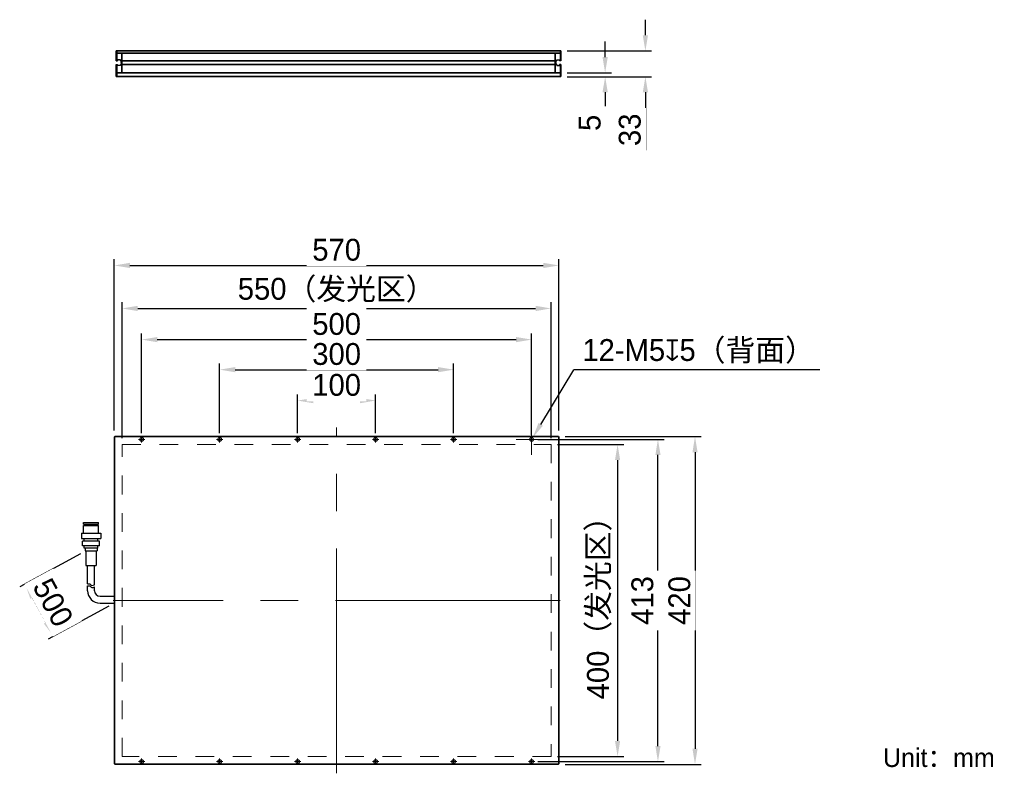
# Model space of a CAD drawing. Header units: inches. Extents: x -3377 to -3219, y -677 to -556.
import ezdxf

# ---------------------------------------------------------------- set-up
doc = ezdxf.new("R2010")
doc.units = ezdxf.units.IN
doc.header["$LTSCALE"] = 3
doc.header["$MEASUREMENT"] = 0
doc.header["$PDSIZE"] = -5
doc.linetypes.add('点画线', pattern=[18, 12, -2, 2, -2])
doc.linetypes.add('虚线', pattern=[2, 1, -1])
doc.layers.get('Defpoints').update_dxf_attribs({"lineweight": 18})
for name, color, linetype, lineweight in [('中心线层', 1, '点画线', 18), ('尺寸线层', 3, 'Continuous', 18), ('明细栏文字', 6, 'Continuous', 18), ('粗实线', 7, 'Continuous', 30), ('粗实线层', 7, 'Continuous', 35), ('虚线层', 6, '虚线', 18)]:
    doc.layers.add(name, color=color, linetype=linetype, lineweight=lineweight)
doc.styles.get("Standard").update_dxf_attribs({"font": '兰亭黑 GBK.TTF'})
doc.dimstyles.new('CST Standard', dxfattribs={"dimtxt": 3.5, "dimasz": 2.5, "dimexe": 1, "dimexo": 1, "dimgap": 0.6, "dimtad": 1, "dimtoh": 1, "dimdsep": 46, "dimtxsty": 'Standard', "dimcen": -2.5, "dimdle": 5, "dimclrd": 8, "dimclre": 8, "dimadec": 1, "dimazin": 2, "dimtfac": 1, "dimtofl": 0, "dimtmove": 0, "dimatfit": 0, "dimfxl": 1, "dimtolj": 1, "dimarcsym": 0})

# ---------------------------------------------------------------- blocks, each defined once
blk = doc.blocks.new('*D251')
at = {"layer": 'Defpoints', "color": 0}
for p in [(-3291.74, -602.09), (-3360.49, -623.88), (-3291.74, -623.88)]:
    blk.add_point(p, dxfattribs=at)
at = {"layer": '尺寸线层', "color": 8, "linetype": 'Continuous', "lineweight": -2}
for p, q in [((-3360.49, -622.88), (-3360.49, -601.09)), ((-3291.74, -622.88), (-3291.74, -601.09)), ((-3357.99, -602.09), (-3294.24, -602.09))]:
    blk.add_line(p, q, dxfattribs=at)
at = {"layer": '尺寸线层', "color": 8}
for points in [[(-3357.99, -601.67), (-3357.99, -602.51), (-3360.49, -602.09)], [(-3294.24, -602.51), (-3294.24, -601.67), (-3291.74, -602.09)]]:
    blk.add_solid(points, dxfattribs=at)
at = {"layer": '尺寸线层', "color": 0, "ltscale": 3, "insert": (-3326.11, -599.17), "char_height": 3.5, "attachment_point": 5, "bg_fill": 3, "box_fill_scale": 1.25, "bg_fill_color": 9, "bg_fill_true_color": 13158600, "bg_fill_transparency": 0}
blk.add_mtext('\\A1;550（发光区）', dxfattribs=at)
blk = doc.blocks.new('*D252')
at = {"layer": 'Defpoints', "color": 0}
for p in [(-3290.49, -595.2), (-3361.74, -622.63), (-3290.49, -622.63)]:
    blk.add_point(p, dxfattribs=at)
at = {"layer": '尺寸线层', "color": 8, "linetype": 'Continuous', "lineweight": -2}
for p, q in [((-3361.74, -621.63), (-3361.74, -594.2)), ((-3290.49, -621.63), (-3290.49, -594.2)), ((-3359.24, -595.2), (-3292.99, -595.2))]:
    blk.add_line(p, q, dxfattribs=at)
at = {"layer": '尺寸线层', "color": 8}
for points in [[(-3359.24, -594.78), (-3359.24, -595.62), (-3361.74, -595.2)], [(-3292.99, -595.62), (-3292.99, -594.78), (-3290.49, -595.2)]]:
    blk.add_solid(points, dxfattribs=at)
at = {"layer": '尺寸线层', "color": 0, "ltscale": 3, "insert": (-3326.11, -592.71), "char_height": 3.5, "attachment_point": 5, "bg_fill": 3, "box_fill_scale": 1.25, "bg_fill_color": 9, "bg_fill_true_color": 13158600, "bg_fill_transparency": 0}
blk.add_mtext('\\A1;570', dxfattribs=at)
blk = doc.blocks.new('*D253')
at = {"layer": 'Defpoints', "color": 0}
for p in [(-3291.74, -623.88), (-3291.74, -673.88), (-3281.09, -673.88)]:
    blk.add_point(p, dxfattribs=at)
at = {"layer": '尺寸线层', "color": 8, "linetype": 'Continuous', "lineweight": -2}
for p, q in [((-3290.74, -623.88), (-3280.09, -623.88)), ((-3281.09, -626.38), (-3281.09, -671.38)), ((-3290.74, -673.88), (-3280.09, -673.88))]:
    blk.add_line(p, q, dxfattribs=at)
at = {"layer": '尺寸线层', "color": 8}
for points in [[(-3280.67, -626.38), (-3281.5, -626.38), (-3281.09, -623.88)], [(-3281.5, -671.38), (-3280.67, -671.38), (-3281.09, -673.88)]]:
    blk.add_solid(points, dxfattribs=at)
at = {"layer": '尺寸线层', "color": 0, "ltscale": 3, "insert": (-3284.01, -648.88), "char_height": 3.5, "attachment_point": 5, "rotation": 90, "bg_fill": 3, "box_fill_scale": 1.25, "bg_fill_color": 9, "bg_fill_true_color": 13158600, "bg_fill_transparency": 0}
blk.add_mtext('\\A1;400（发光区）', dxfattribs=at)
blk = doc.blocks.new('*D254')
at = {"layer": 'Defpoints', "color": 0}
for p in [(-3290.49, -622.63), (-3290.49, -675.13), (-3268.68, -675.13)]:
    blk.add_point(p, dxfattribs=at)
at = {"layer": '尺寸线层', "color": 8, "linetype": 'Continuous', "lineweight": -2}
for p, q in [((-3289.49, -622.63), (-3267.68, -622.63)), ((-3268.68, -625.13), (-3268.68, -672.63)), ((-3289.49, -675.13), (-3267.68, -675.13))]:
    blk.add_line(p, q, dxfattribs=at)
at = {"layer": '尺寸线层', "color": 8}
for points in [[(-3268.26, -625.13), (-3269.09, -625.13), (-3268.68, -622.63)], [(-3269.09, -672.63), (-3268.26, -672.63), (-3268.68, -675.13)]]:
    blk.add_solid(points, dxfattribs=at)
at = {"layer": '尺寸线层', "color": 0, "ltscale": 3, "insert": (-3271.17, -648.88), "char_height": 3.5, "attachment_point": 5, "rotation": 90, "bg_fill": 3, "box_fill_scale": 1.25, "bg_fill_color": 9, "bg_fill_true_color": 13158600, "bg_fill_transparency": 0}
blk.add_mtext('\\A1;420', dxfattribs=at)
blk = doc.blocks.new('*D257')
at = {"layer": 'Defpoints', "color": 0}
for p in [(-3366.3, -640.93), (-3361.74, -649.3)]:
    blk.add_point(p, dxfattribs=at)
at = {"layer": '尺寸线层', "color": 8, "linetype": 'Continuous', "lineweight": -2}
for p, q in [((-3367.18, -641.4), (-3376.9, -646.69)), ((-3372.66, -652.4), (-3374.83, -648.41)), ((-3362.62, -649.78), (-3372.35, -655.07))]:
    blk.add_line(p, q, dxfattribs=at)
at = {"layer": '尺寸线层', "color": 8}
for points in [[(-3374.46, -648.21), (-3375.2, -648.61), (-3376.02, -646.21)], [(-3373.03, -652.59), (-3372.3, -652.2), (-3371.47, -654.59)]]:
    blk.add_solid(points, dxfattribs=at)
at = {"layer": '尺寸线层', "color": 0, "ltscale": 3, "insert": (-3371.56, -649.21), "char_height": 3.5, "attachment_point": 5, "rotation": 298.5262, "bg_fill": 3, "box_fill_scale": 1.25, "bg_fill_color": 9, "bg_fill_true_color": 13158600, "bg_fill_transparency": 0}
blk.add_mtext('\\A1;500', dxfattribs=at)
at = {"layer": 'Defpoints', "color": 0}
blk.add_point((-3376.02, -646.21), dxfattribs=at)
blk = doc.blocks.new('*D258')
at = {"layer": 'Defpoints', "color": 0}
for p in [(-3319.86, -616.85), (-3332.36, -623.06), (-3319.86, -623.06)]:
    blk.add_point(p, dxfattribs=at)
at = {"layer": '尺寸线层', "color": 8, "linetype": 'Continuous', "lineweight": -2}
for p, q in [((-3332.36, -622.06), (-3332.36, -615.85)), ((-3329.86, -616.85), (-3322.36, -616.85)), ((-3319.86, -622.06), (-3319.86, -615.85))]:
    blk.add_line(p, q, dxfattribs=at)
at = {"layer": '尺寸线层', "color": 8}
for points in [[(-3329.86, -616.43), (-3329.86, -617.27), (-3332.36, -616.85)], [(-3322.36, -617.27), (-3322.36, -616.43), (-3319.86, -616.85)]]:
    blk.add_solid(points, dxfattribs=at)
at = {"layer": '尺寸线层', "color": 0, "ltscale": 3, "insert": (-3326.11, -614.36), "char_height": 3.5, "attachment_point": 5, "bg_fill": 3, "box_fill_scale": 1.25, "bg_fill_color": 9, "bg_fill_true_color": 13158600, "bg_fill_transparency": 0}
blk.add_mtext('\\A1;100', dxfattribs=at)
blk = doc.blocks.new('*D259')
at = {"layer": 'Defpoints', "color": 0}
for p in [(-3294.86, -607.08), (-3357.36, -623.06), (-3294.86, -623.34)]:
    blk.add_point(p, dxfattribs=at)
at = {"layer": '尺寸线层', "color": 8, "linetype": 'Continuous', "lineweight": -2}
for p, q in [((-3357.36, -622.06), (-3357.36, -606.08)), ((-3354.86, -607.08), (-3297.36, -607.08)), ((-3294.86, -622.34), (-3294.86, -606.08))]:
    blk.add_line(p, q, dxfattribs=at)
at = {"layer": '尺寸线层', "color": 8}
for points in [[(-3354.86, -606.67), (-3354.86, -607.5), (-3357.36, -607.08)], [(-3297.36, -607.5), (-3297.36, -606.67), (-3294.86, -607.08)]]:
    blk.add_solid(points, dxfattribs=at)
at = {"layer": '尺寸线层', "color": 0, "ltscale": 3, "insert": (-3326.11, -604.6), "char_height": 3.5, "attachment_point": 5, "bg_fill": 3, "box_fill_scale": 1.25, "bg_fill_color": 9, "bg_fill_true_color": 13158600, "bg_fill_transparency": 0}
blk.add_mtext('\\A1;500', dxfattribs=at)
blk = doc.blocks.new('*D260')
at = {"layer": 'Defpoints', "color": 0}
for p in [(-3307.36, -611.9), (-3344.86, -623.06), (-3307.36, -623.06)]:
    blk.add_point(p, dxfattribs=at)
at = {"layer": '尺寸线层', "color": 8, "linetype": 'Continuous', "lineweight": -2}
for p, q in [((-3344.86, -622.06), (-3344.86, -610.9)), ((-3342.36, -611.9), (-3309.86, -611.9)), ((-3307.36, -622.06), (-3307.36, -610.9))]:
    blk.add_line(p, q, dxfattribs=at)
at = {"layer": '尺寸线层', "color": 8}
for points in [[(-3342.36, -611.48), (-3342.36, -612.31), (-3344.86, -611.9)], [(-3309.86, -612.31), (-3309.86, -611.48), (-3307.36, -611.9)]]:
    blk.add_solid(points, dxfattribs=at)
at = {"layer": '尺寸线层', "color": 0, "ltscale": 3, "insert": (-3326.11, -609.41), "char_height": 3.5, "attachment_point": 5, "bg_fill": 3, "box_fill_scale": 1.25, "bg_fill_color": 9, "bg_fill_true_color": 13158600, "bg_fill_transparency": 0}
blk.add_mtext('\\A1;300', dxfattribs=at)
blk = doc.blocks.new('*D261')
at = {"layer": 'Defpoints', "color": 0}
for p in [(-3294.86, -623.06), (-3274.62, -623.06), (-3294.86, -674.69)]:
    blk.add_point(p, dxfattribs=at)
at = {"layer": '尺寸线层', "color": 8, "linetype": 'Continuous', "lineweight": -2}
for p, q in [((-3293.86, -623.06), (-3273.62, -623.06)), ((-3274.62, -672.19), (-3274.62, -625.56)), ((-3293.86, -674.69), (-3273.62, -674.69))]:
    blk.add_line(p, q, dxfattribs=at)
at = {"layer": '尺寸线层', "color": 8}
for points in [[(-3274.2, -625.56), (-3275.03, -625.56), (-3274.62, -623.06)], [(-3275.03, -672.19), (-3274.2, -672.19), (-3274.62, -674.69)]]:
    blk.add_solid(points, dxfattribs=at)
at = {"layer": '尺寸线层', "color": 0, "ltscale": 3, "insert": (-3277.1, -648.88), "char_height": 3.5, "attachment_point": 5, "rotation": 90, "bg_fill": 3, "box_fill_scale": 1.25, "bg_fill_color": 9, "bg_fill_true_color": 13158600, "bg_fill_transparency": 0}
blk.add_mtext('\\A1;413', dxfattribs=at)
blk = doc.blocks.new('*D262')
at = {"layer": 'Defpoints', "color": 0}
for p in [(-3294.7, -622.8), (-3295.02, -623.33)]:
    blk.add_point(p, dxfattribs=at)
at = {"layer": '尺寸线层', "color": 8, "linetype": 'Continuous'}
for p, q in [((-3294.86, -625.56), (-3294.86, -620.56)), ((-3297.36, -623.06), (-3292.36, -623.06))]:
    blk.add_line(p, q, dxfattribs=at)
at = {"layer": '尺寸线层', "color": 8}
blk.add_solid([(-3293.76, -620.44), (-3293.05, -620.87), (-3294.7, -622.8)], dxfattribs=at)
at = {"layer": '尺寸线层', "color": 0, "ltscale": 3, "insert": (-3268.1, -608.98), "char_height": 3.5, "attachment_point": 5, "bg_fill": 3, "box_fill_scale": 1.25, "bg_fill_color": 9, "bg_fill_true_color": 13158600, "bg_fill_transparency": 0}
blk.add_mtext('\\A1;\\A1;12-M5{\\fGDT|b1|i0|c0|p2;\\C7;x}5（背面）', dxfattribs=at)
at = {"layer": '尺寸线层', "color": 8, "linetype": 'Continuous', "lineweight": -2}
for p in [(-3293.41, -620.66), (-3248.69, -611.9)]:
    blk.add_line(p, (-3288.11, -611.9), dxfattribs=at)
blk = doc.blocks.new('*D268')
at = {"layer": 'Defpoints', "color": 0}
for p in [(-3290.17, -560.83), (-3276.63, -560.83), (-3290.17, -564.96)]:
    blk.add_point(p, dxfattribs=at)
at = {"layer": '尺寸线层', "color": 8, "linetype": 'Continuous', "lineweight": -2}
for p, q in [((-3276.63, -558.33), (-3276.63, -555.83)), ((-3289.17, -560.83), (-3275.63, -560.83)), ((-3289.17, -564.96), (-3275.63, -564.96)), ((-3276.63, -567.46), (-3276.63, -576.71))]:
    blk.add_line(p, q, dxfattribs=at)
at = {"layer": '尺寸线层', "color": 8}
for points in [[(-3277.05, -558.33), (-3276.21, -558.33), (-3276.63, -560.83)], [(-3276.21, -567.46), (-3277.05, -567.46), (-3276.63, -564.96)]]:
    blk.add_solid(points, dxfattribs=at)
at = {"layer": '尺寸线层', "color": 0, "ltscale": 3, "insert": (-3279.12, -573.47), "char_height": 3.5, "attachment_point": 5, "rotation": 90, "bg_fill": 3, "box_fill_scale": 1.25, "bg_fill_color": 9, "bg_fill_true_color": 13158600, "bg_fill_transparency": 0}
blk.add_mtext('\\A1;33', dxfattribs=at)
blk = doc.blocks.new('*D269')
at = {"layer": 'Defpoints', "color": 0}
for p in [(-3290.17, -564.33), (-3290.17, -564.96), (-3283.08, -564.96)]:
    blk.add_point(p, dxfattribs=at)
at = {"layer": '尺寸线层', "color": 8, "linetype": 'Continuous', "lineweight": -2}
for p, q in [((-3283.08, -561.83), (-3283.08, -559.33)), ((-3289.17, -564.33), (-3282.08, -564.33)), ((-3289.17, -564.96), (-3282.08, -564.96)), ((-3283.08, -567.46), (-3283.08, -574.17))]:
    blk.add_line(p, q, dxfattribs=at)
at = {"layer": '尺寸线层', "color": 8}
for points in [[(-3283.5, -561.83), (-3282.66, -561.83), (-3283.08, -564.33)], [(-3282.66, -567.46), (-3283.5, -567.46), (-3283.08, -564.96)]]:
    blk.add_solid(points, dxfattribs=at)
at = {"layer": '尺寸线层', "color": 0, "ltscale": 3, "insert": (-3285.54, -572.36), "char_height": 3.5, "attachment_point": 5, "rotation": 90, "bg_fill": 3, "box_fill_scale": 1.25, "bg_fill_color": 9, "bg_fill_true_color": 13158600, "bg_fill_transparency": 0}
blk.add_mtext('\\A1;5', dxfattribs=at)

msp = doc.modelspace()

# ---------------------------------------------------------------- linework, layer by layer
at = {"layer": '中心线层', "color": 0}
for p, q in [((-3326.11, -676.563), (-3326.11, -621.188)), ((-3357.86, -623.063), (-3356.86, -623.063)), ((-3357.36, -623.563), (-3357.36, -622.563)), ((-3345.36, -623.063), (-3344.36, -623.063)), ((-3344.86, -623.563), (-3344.86, -622.563)), ((-3332.86, -623.063), (-3331.86, -623.063)), ((-3332.36, -623.563), (-3332.36, -622.563)), ((-3319.36, -623.063), (-3320.36, -623.063)), ((-3319.86, -623.563), (-3319.86, -622.563)), ((-3306.86, -623.063), (-3307.86, -623.063)), ((-3307.36, -623.563), (-3307.36, -622.563)), ((-3294.36, -623.063), (-3295.36, -623.063)), ((-3294.86, -623.563), (-3294.86, -622.563)), ((-3290.2975, -648.8755), (-3361.9225, -648.8755)), ((-3357.86, -674.688), (-3356.86, -674.688)), ((-3357.36, -674.188), (-3357.36, -675.188)), ((-3345.36, -674.688), (-3344.36, -674.688)), ((-3344.86, -674.188), (-3344.86, -675.188)), ((-3332.86, -674.688), (-3331.86, -674.688)), ((-3332.36, -674.188), (-3332.36, -675.188)), ((-3319.36, -674.688), (-3320.36, -674.688)), ((-3319.86, -674.188), (-3319.86, -675.188)), ((-3306.86, -674.688), (-3307.86, -674.688)), ((-3307.36, -674.188), (-3307.36, -675.188)), ((-3294.36, -674.688), (-3295.36, -674.688)), ((-3294.86, -674.188), (-3294.86, -675.188))]:
    msp.add_line(p, q, dxfattribs=at)
at = {"layer": '粗实线', "color": 0}
for p, q in [((-3361.4177, -561.2684), (-3361.4177, -562.4184)), ((-3360.1677, -561.2059), (-3361.3552, -561.2059)), ((-3361.4177, -562.4184), (-3361.2052, -562.4184)), ((-3361.4177, -562.9934), (-3361.4177, -564.3309)), ((-3361.4177, -562.9934), (-3361.2052, -562.9934)), ((-3360.7552, -562.2372), (-3361.2052, -562.2372)), ((-3361.2052, -562.2372), (-3361.2052, -562.4184)), ((-3361.2052, -563.1747), (-3361.2052, -562.9934)), ((-3360.7552, -563.1747), (-3361.2052, -563.1747)), ((-3360.7552, -562.4184), (-3360.7552, -562.2372)), ((-3360.7552, -562.9934), (-3360.7552, -563.1747)), ((-3360.6177, -562.7059), (-3360.6177, -562.4184)), ((-3360.6177, -562.7059), (-3360.6177, -562.9934)), ((-3290.9677, -562.7059), (-3290.9677, -562.4184)), ((-3290.9677, -562.7059), (-3290.9677, -562.9934)), ((-3290.8302, -562.2372), (-3290.3802, -562.2372)), ((-3290.8302, -562.4184), (-3290.8302, -562.2372)), ((-3290.8302, -562.9934), (-3290.8302, -563.1747)), ((-3290.8302, -563.1747), (-3290.3802, -563.1747)), ((-3290.3802, -562.2372), (-3290.3802, -562.4184)), ((-3290.1677, -562.4184), (-3290.3802, -562.4184)), ((-3290.3802, -563.1747), (-3290.3802, -562.9934)), ((-3290.1677, -562.9934), (-3290.3802, -562.9934)), ((-3360.5177, -564.3309), (-3361.4177, -564.3309)), ((-3366.6896, -636.6766), (-3366.6896, -636.3792)), ((-3366.6896, -636.3792), (-3364.2509, -636.3792)), ((-3366.6896, -636.6766), (-3364.2509, -636.6766)), ((-3366.6896, -638.1152), (-3366.6896, -636.8773)), ((-3366.6896, -636.8773), (-3364.2509, -636.8773)), ((-3366.5706, -636.8773), (-3366.5706, -636.6766)), ((-3364.3699, -636.8773), (-3364.3699, -636.6766)), ((-3364.2509, -636.6766), (-3364.2509, -636.3792)), ((-3364.2509, -638.1152), (-3364.2509, -636.8773)), ((-3367.0158, -638.1152), (-3363.9247, -638.1152)), ((-3367.0158, -638.1152), (-3367.0158, -638.9419)), ((-3367.0158, -638.9419), (-3363.9247, -638.9419)), ((-3366.5725, -639.3552), (-3366.5725, -638.9419)), ((-3364.368, -639.3552), (-3364.368, -638.9419)), ((-3363.9247, -638.1152), (-3363.9247, -638.9419)), ((-3366.848, -640.0992), (-3366.848, -639.3552)), ((-3364.0925, -639.3552), (-3366.848, -639.3552)), ((-3364.0925, -640.0992), (-3366.848, -640.0992)), ((-3366.5725, -640.5125), (-3366.5725, -640.0992)), ((-3364.368, -640.5125), (-3366.5725, -640.5125)), ((-3366.4347, -640.5125), (-3366.4347, -640.9258)), ((-3364.5058, -640.5125), (-3364.5058, -640.9258)), ((-3364.368, -640.5125), (-3364.368, -640.0992)), ((-3364.0925, -640.0992), (-3364.0925, -639.3552)), ((-3366.4347, -640.9258), (-3364.5058, -640.9258)), ((-3366.2969, -640.9258), (-3366.2969, -643.2792)), ((-3364.6436, -640.9258), (-3364.6436, -643.2792)), ((-3366.2969, -643.2792), (-3364.6436, -643.2792)), ((-3366.0203, -646.2206), (-3366.0203, -643.2792)), ((-3364.9203, -646.3636), (-3364.9203, -643.2792)), ((-3364.9191, -645.9031), (-3364.9191, -643.2792)), ((-3366.0203, -647.305), (-3366.0203, -646.5426)), ((-3364.9203, -647.305), (-3364.9203, -646.6857)), ((-3364.0203, -648.205), (-3361.7425, -648.205)), ((-3364.0203, -649.305), (-3361.7425, -649.305))]:
    msp.add_line(p, q, dxfattribs=at)
for radius in [2, 0.9]:
    msp.add_arc((-3364.0203, -647.305), radius, 180, 270, dxfattribs=at)
for points, knots in [([(-3366.0203, -646.2206), (-3365.9549, -646.1995), (-3365.6834, -646.13), (-3365.3956, -646.5785), (-3365.0398, -646.4284), (-3364.9203, -646.3636)], [0, 0, 0, 0, 173.65834142, 656.35708889, 1000.17267997, 1000.17267997, 1000.17267997, 1000.17267997]), ([(-3366.0203, -646.5426), (-3365.9549, -646.5216), (-3365.6834, -646.4521), (-3365.3956, -646.9005), (-3365.0398, -646.7505), (-3364.9203, -646.6857)], [0, 0, 0, 0, 173.29832778, 654.99638544, 998.09920742, 998.09920742, 998.09920742, 998.09920742])]:
    msp.add_open_spline(points, degree=3, knots=knots, dxfattribs=at)
at = {"layer": '粗实线层', "color": 0}
for p, q in [((-3361.4177, -560.8309), (-3290.1677, -560.8309)), ((-3361.4177, -560.8309), (-3361.4177, -562.4184)), ((-3361.4177, -561.2059), (-3290.1677, -561.2059)), ((-3361.3552, -560.8309), (-3361.3552, -562.4184)), ((-3360.5177, -561.2059), (-3360.5177, -564.3309)), ((-3291.0677, -561.2059), (-3291.0677, -564.3309)), ((-3290.2302, -562.4184), (-3290.2302, -560.8309)), ((-3290.1677, -562.4184), (-3290.1677, -560.8309)), ((-3361.4177, -562.9934), (-3361.4177, -564.9559)), ((-3361.3552, -562.9934), (-3361.3552, -564.9559)), ((-3360.7552, -562.4184), (-3360.6177, -562.4184)), ((-3360.7552, -562.9934), (-3360.6177, -562.9934)), ((-3360.5177, -562.4184), (-3291.0677, -562.4184)), ((-3360.5177, -562.9934), (-3291.0677, -562.9934)), ((-3290.8302, -562.4184), (-3290.9677, -562.4184)), ((-3290.8302, -562.9934), (-3290.9677, -562.9934)), ((-3290.2302, -564.9559), (-3290.2302, -562.9934)), ((-3290.1677, -564.9559), (-3290.1677, -562.9934)), ((-3361.4177, -564.3309), (-3290.1677, -564.3309)), ((-3361.4177, -564.9559), (-3290.1677, -564.9559)), ((-3361.6725, -622.6255), (-3361.735, -622.688)), ((-3361.735, -675.063), (-3361.735, -622.688)), ((-3361.6725, -622.6255), (-3290.5475, -622.6255)), ((-3290.485, -622.688), (-3290.5475, -622.6255)), ((-3290.485, -622.688), (-3290.485, -675.063)), ((-3361.6725, -675.1255), (-3361.735, -675.063)), ((-3290.5475, -675.1255), (-3361.6725, -675.1255)), ((-3290.5475, -675.1255), (-3290.485, -675.063))]:
    msp.add_line(p, q, dxfattribs=at)
at = {"layer": '虚线层', "color": 0}
for p, q in [((-3360.485, -623.8755), (-3291.735, -623.8755)), ((-3360.485, -673.8755), (-3360.485, -623.8755)), ((-3291.735, -623.8755), (-3291.735, -673.8755)), ((-3291.735, -673.8755), (-3360.485, -673.8755))]:
    msp.add_line(p, q, dxfattribs=at)
at = {"layer": '虚线层', "color": 0, "ltscale": 3}
for centre in [(-3357.36, -623.063), (-3344.86, -623.063), (-3332.36, -623.063), (-3319.86, -623.063), (-3307.36, -623.063), (-3294.86, -623.063), (-3357.36, -674.688), (-3344.86, -674.688), (-3332.36, -674.688), (-3319.86, -674.688), (-3307.36, -674.688), (-3294.86, -674.688)]:
    msp.add_circle(centre, 0.2812, dxfattribs=at)
for centre, start, end in [((-3357.36, -623.063), 172.5, 112.5), ((-3344.86, -623.063), 172.5, 112.5), ((-3332.36, -623.063), 172.5, 112.5), ((-3319.86, -623.063), 67.5, 7.5), ((-3307.36, -623.063), 67.5, 7.5), ((-3294.86, -623.063), 67.5, 7.5), ((-3357.36, -674.688), 247.5, 187.5), ((-3344.86, -674.688), 247.5, 187.5), ((-3332.36, -674.688), 247.5, 187.5), ((-3319.86, -674.688), 352.5, 292.5), ((-3307.36, -674.688), 352.5, 292.5), ((-3294.86, -674.688), 352.5, 292.5)]:
    msp.add_arc(centre, 0.3125, start, end, dxfattribs=at)

# ---------------------------------------------------------------- texts
at = {"layer": '明细栏文字', "color": 0, "ltscale": 3, "insert": (-3238.5533, -672.5542), "char_height": 3, "width": 32.506121, "attachment_point": 1}
msp.add_mtext('{\\C0;Unit：mm}', dxfattribs=at)

# ---------------------------------------------------------------- next in the draw order: dimensions: what is measured, and where the dimension line sits
at = {"layer": '尺寸线层', "color": 0}
dim = msp.add_linear_dim(base=(-3276.6302, -560.8309), p1=(-3290.1677, -564.9559), p2=(-3290.1677, -560.8309), angle=90, dimstyle='CST Standard', override={"dimscale": 1, "dimtoh": 0, "dimlfac": 8, "dimsah": 1, "dimtfill": 1, "dimtzin": 8}, dxfattribs=at)
dim.commit()
dim.dimension.update_dxf_attribs({"geometry": '*D268', "text_midpoint": (-3276.6302, -573.4726), "dimtype": 160})
dim = msp.add_linear_dim(base=(-3291.735, -602.0898), p1=(-3360.485, -623.8755), p2=(-3291.735, -623.8755), angle=0, dimstyle='CST Standard', override={"dimscale": 1, "dimlfac": 8, "dimpost": '（发光区）', "dimsah": 1, "dimtfill": 1, "dimtzin": 8}, dxfattribs=at)
dim.commit()
dim.dimension.update_dxf_attribs({"geometry": '*D251', "text_midpoint": (-3326.11, -599.1717)})
dim = msp.add_linear_dim(base=(-3376.0235, -646.2127), p1=(-3361.7425, -649.305), p2=(-3366.2969, -640.9258), angle=118.526169, text='500', dimstyle='CST Standard', override={"dimscale": 1, "dimsah": 1, "dimtfill": 1}, dxfattribs=at)
dim.commit()
dim.dimension.update_dxf_attribs({"geometry": '*D257', "text_midpoint": (-3371.5608, -649.2144)})

# ---------------------------------------------------------------- next in the draw order: dimensions: what is measured, and where the dimension line sits
dim = msp.add_linear_dim(base=(-3283.0815, -564.9559), p1=(-3290.1677, -564.3309), p2=(-3290.1677, -564.9559), angle=270, dimstyle='CST Standard', override={"dimscale": 1, "dimtoh": 0, "dimlfac": 8, "dimsah": 1, "dimtfill": 1, "dimtzin": 8}, dxfattribs=at)
dim.commit()
dim.dimension.update_dxf_attribs({"geometry": '*D269', "text_midpoint": (-3283.0815, -572.3554), "dimtype": 160})
dim = msp.add_linear_dim(base=(-3290.485, -595.1989), p1=(-3361.735, -622.6255), p2=(-3290.485, -622.6255), dimstyle='CST Standard', override={"dimscale": 1, "dimlfac": 8, "dimsah": 1, "dimtfill": 1, "dimtzin": 8}, dxfattribs=at)
dim.commit()
dim.dimension.update_dxf_attribs({"geometry": '*D252', "text_midpoint": (-3326.11, -592.7115)})
dim = msp.add_linear_dim(base=(-3281.0879, -673.8755), p1=(-3291.735, -623.8755), p2=(-3291.735, -673.8755), angle=270, dimstyle='CST Standard', override={"dimscale": 1, "dimlfac": 8, "dimpost": '（发光区）', "dimsah": 1, "dimtfill": 1, "dimtzin": 8}, dxfattribs=at)
dim.commit()
dim.dimension.update_dxf_attribs({"geometry": '*D253', "text_midpoint": (-3284.006, -648.8755)})

# ---------------------------------------------------------------- next in the draw order: dimensions: what is measured, and where the dimension line sits
dim = msp.add_linear_dim(base=(-3319.86, -616.8501), p1=(-3332.36, -623.063), p2=(-3319.86, -623.063), dimstyle='CST Standard', override={"dimscale": 1, "dimlfac": 8, "dimsah": 1, "dimtfill": 1, "dimtzin": 8}, dxfattribs=at)
dim.commit()
dim.dimension.update_dxf_attribs({"geometry": '*D258', "text_midpoint": (-3326.11, -614.3627)})
dim = msp.add_linear_dim(base=(-3268.6754, -675.1255), p1=(-3290.485, -622.6255), p2=(-3290.485, -675.1255), angle=270, dimstyle='CST Standard', override={"dimscale": 1, "dimlfac": 8, "dimsah": 1, "dimtfill": 1, "dimtzin": 8}, dxfattribs=at)
dim.commit()
dim.dimension.update_dxf_attribs({"geometry": '*D254', "text_midpoint": (-3271.172, -648.8755)})

# ---------------------------------------------------------------- next in the draw order: dimensions: what is measured, and where the dimension line sits
dim = msp.add_linear_dim(base=(-3294.86, -607.0845), p1=(-3357.36, -623.063), p2=(-3294.86, -623.3443), angle=0, dimstyle='CST Standard', override={"dimscale": 1, "dimlfac": 8, "dimsah": 1, "dimtfill": 1, "dimtzin": 8}, dxfattribs=at)
dim.commit()
dim.dimension.update_dxf_attribs({"geometry": '*D259', "text_midpoint": (-3326.11, -604.597)})

# ---------------------------------------------------------------- next in the draw order: dimensions: what is measured, and where the dimension line sits
dim = msp.add_linear_dim(base=(-3307.36, -611.8971), p1=(-3344.86, -623.063), p2=(-3307.36, -623.063), dimstyle='CST Standard', override={"dimscale": 1, "dimlfac": 8, "dimsah": 1, "dimtfill": 1, "dimtzin": 8}, dxfattribs=at)
dim.commit()
dim.dimension.update_dxf_attribs({"geometry": '*D260', "text_midpoint": (-3326.11, -609.4097)})
dim = msp.add_linear_dim(base=(-3274.617, -623.063), p1=(-3294.86, -674.688), p2=(-3294.86, -623.063), angle=90, dimstyle='CST Standard', override={"dimscale": 1, "dimlfac": 8, "dimsah": 1, "dimtfill": 1, "dimtzin": 8}, dxfattribs=at)
dim.commit()
dim.dimension.update_dxf_attribs({"geometry": '*D261', "text_midpoint": (-3277.1045, -648.8755)})

# ---------------------------------------------------------------- next in the draw order: dimensions: what is measured, and where the dimension line sits
dim = msp.add_diameter_dim_2p(p1=(-3295.0217, -623.3305), p2=(-3294.6984, -622.7956), text='\\A1;12-M5{\\fGDT|b1|i0|c0|p2;\\C7;x}5（背面）', dimstyle='CST Standard', override={"dimscale": 1, "dimlfac": 8, "dimpost": '12-M<>{\\fcxgdtshp;b}5\\X背面', "dimtxsty": 'Standard', "dimsah": 1, "dimtfill": 1, "dimtzin": 8}, dxfattribs=at)
dim.commit()
dim.dimension.update_dxf_attribs({"geometry": '*D262', "text_midpoint": (-3268.0996, -611.8971), "dimtype": 163})

doc.saveas('drawing.dxf')
